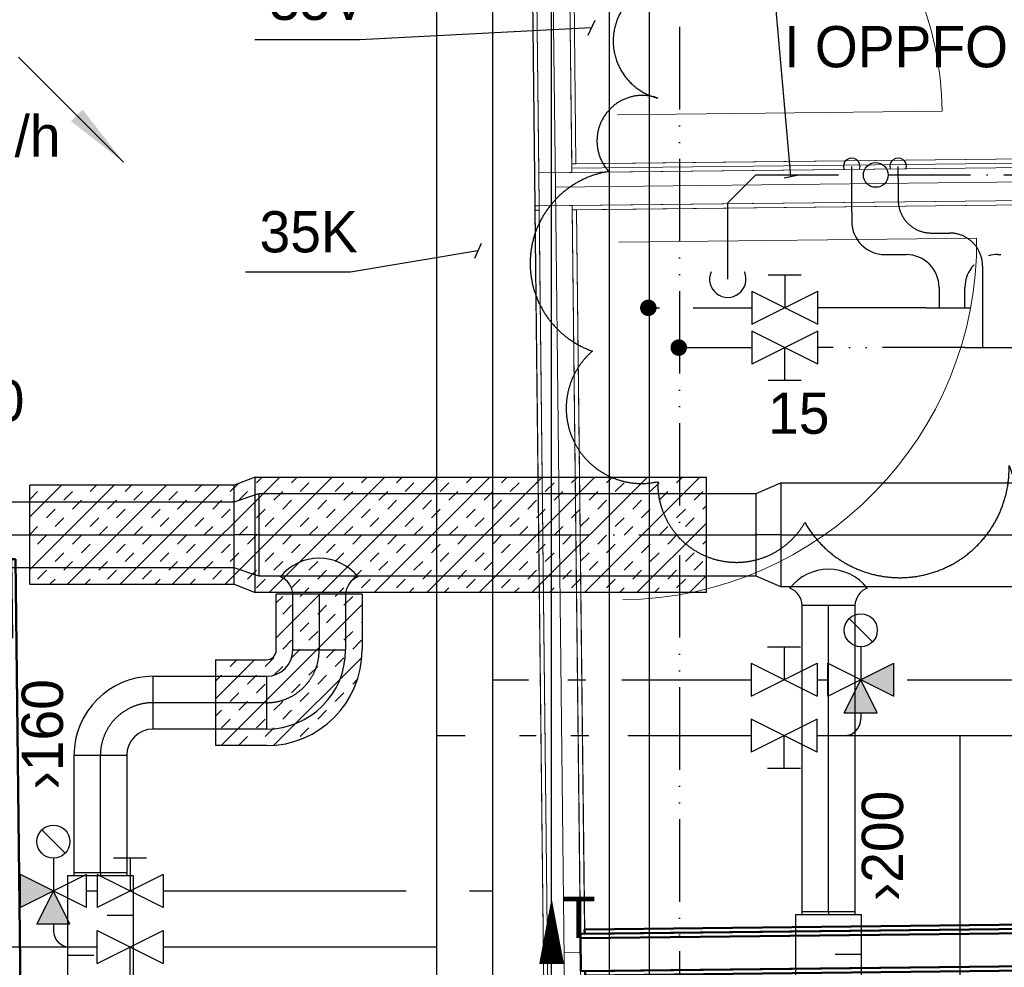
# Model space of a CAD drawing. Header units: millimetres. Extents: x 0 to 83478, y 0 to 53008.
# Tile 33 of 83: x 8670 to 11652, y 32950 to 35822. Entities that reach past the tile are written whole.
import ezdxf

# ---------------------------------------------------------------- set-up
doc = ezdxf.new("R2010")
doc.units = ezdxf.units.MM
doc.header["$LTSCALE"] = 50
doc.header["$MEASUREMENT"] = 0
doc.header["$PDMODE"] = 1
for name, pattern in [('2V-CENT', [23, 20, -1.5, 0, -1.5]), ('CENTRUMLINJE', [27, 20, -3, 1, -3]), ('V-KU', [2, 1, 1]), ('V-KV', [2, 1, 1]), ('V-SPV', [7, 5, -1, 0, -1]), ('V-V', [2, 1, 1]), ('V-VV', [8, 5, -1, 0, -1, 0, -1])]:
    doc.linetypes.add(name, pattern=pattern)
doc.layers.get('0').update_dxf_attribs({"linetype": 'CONTINUOUS'})
for name, color, linetype, lineweight in [('20602A200D001$0$A-DOOR', 31, 'CONTINUOUS', 13), ('20602A200D001$0$A-GENM', 13, 'CONTINUOUS', 9), ('20602A200D001$0$A-WALL', 7, 'CONTINUOUS', 13)]:
    doc.layers.add(name, color=color, linetype=linetype, lineweight=lineweight)
for name, color, linetype in [('V060-', 3, 'CONTINUOUS'), ('V061-', 1, 'CONTINUOUS'), ('V070-', 3, 'CONTINUOUS'), ('V071-', 1, 'CONTINUOUS'), ('V080-', 3, 'CONTINUOUS'), ('V081-', 1, 'CONTINUOUS'), ('V090-', 2, 'CONTINUOUS'), ('V091-', 1, 'CONTINUOUS'), ('V100-', 6, 'CONTINUOUS'), ('V101', 1, 'CONTINUOUS'), ('V101-', 1, 'CONTINUOUS'), ('V110', 1, 'CONTINUOUS'), ('V110-', 6, 'CONTINUOUS'), ('V111-', 1, 'CONTINUOUS'), ('V139', 7, 'CENTRUMLINJE')]:
    doc.layers.add(name, color=color, linetype=linetype)
doc.styles.add('FISO', font='fiso')
doc.styles.add('ISO', font='ISO')
doc.styles.add('SIMPLEX', font='SIMPLEX')

# ---------------------------------------------------------------- blocks, each defined once
blk = doc.blocks.new('CBOJ90_PB', base_point=(86107, 31352))
at = {"color": 0, "linetype": 'ByBlock'}
blk.add_arc((86106, 31353), 1, 270, 360, dxfattribs=at)
blk = doc.blocks.new('KBOJ90_PB', base_point=(86107, 31352))
at = {"color": 0, "linetype": 'ByBlock'}
for p, q in [((86106.5, 31353), (86107.5, 31353)), ((86106, 31352.5), (86106, 31351.5))]:
    blk.add_line(p, q, dxfattribs=at)
for radius in [1.5, 0.5]:
    blk.add_arc((86106, 31353), radius, 270, 360, dxfattribs=at)
blk = doc.blocks.new('3BOJ90_PB', base_point=(86107, 31352))
for p in [(86107, 31353), (86106, 31352)]:
    blk.add_point(p)
at = {"color": 1, "linetype": '2V-CENT'}
blk.add_blockref('CBOJ90_PB', (86107, 31352), dxfattribs=at)
at = {"color": 0, "linetype": 'ByBlock'}
blk.add_blockref('KBOJ90_PB', (86107, 31352), dxfattribs=at)
at = {"style": 'ISO', "flags": 3}
blk.add_attdef('0', (86107, 31352), '', height=1, dxfattribs=at)
blk = doc.blocks.new('LD_P')
for p, q in [((-0.5, 0.5), (-0.5, -0.5)), ((0.5, 0.5), (-0.5, 0.5)), ((0.5, -0.5), (0.5, 0.5)), ((-0.5, -0.5), (0.5, -0.5))]:
    blk.add_line(p, q)
at = {"color": 1}
for p, q in [((-0.3, 0.5), (-0.3, 0.1)), ((0.1, 0.5), (0.1, 0.1)), ((-0.1, -0.5), (-0.1, -0.1)), ((0.3, -0.5), (0.3, -0.1))]:
    blk.add_line(p, q, dxfattribs=at)
blk = doc.blocks.new('C3A', base_point=(16246, 22590.5))
at = {"color": 0, "linetype": 'ByBlock'}
blk.add_line((16247, 22590.5), (16246, 22590.5), dxfattribs=at)
blk = doc.blocks.new('K3A', base_point=(16246, 22590.5))
at = {"color": 0, "linetype": 'ByBlock'}
for p, q in [((16246, 22591), (16247, 22591)), ((16247, 22591), (16247, 22590)), ((16247, 22590), (16246, 22590))]:
    blk.add_line(p, q, dxfattribs=at)
blk = doc.blocks.new('33A', base_point=(16246, 22590.5))
blk.add_point((16247, 22590.5))
at = {"color": 0, "linetype": 'ByBlock'}
blk.add_blockref('K3A', (16246, 22590.5), dxfattribs=at)
at = {"color": 1, "linetype": '2V-CENT'}
blk.add_blockref('C3A', (16246, 22590.5), dxfattribs=at)
at = {"style": 'SIMPLEX', "flags": 3}
blk.add_attdef('0', (16246, 22590.5), '', height=1, dxfattribs=at)
blk = doc.blocks.new('V420', base_point=(455, 404.5))
blk.add_line((455, 404.5), (464, 404.5))
blk.add_solid([(455, 404.5), (459, 405), (459, 404)])
blk = doc.blocks.new('V421', base_point=(455.5, 404.5))
at = {"rotation": 180}
blk.add_blockref('V420', (464.5, 404.5), dxfattribs=at)
blk = doc.blocks.new('CCDIMF_315X250X75', base_point=(3095.5, 30301.1))
at = {"color": 0, "linetype": 'ByBlock'}
blk.add_line((3058, 30301.1), (3133, 30301.1), dxfattribs=at)
blk = doc.blocks.new('KCDIMF_315X250X75', base_point=(3095.5, 30301.1))
at = {"color": 0, "linetype": 'ByBlock'}
for p, q in [((3058, 30143.6), (3058, 30458.6)), ((3058, 30458.6), (3133, 30426.1)), ((3133, 30426.1), (3133, 30176.1)), ((3133, 30176.1), (3058, 30143.6))]:
    blk.add_line(p, q, dxfattribs=at)
blk = doc.blocks.new('3CDIMF_315X250X75', base_point=(3095.5, 30301.1))
for p in [(3058, 30301.1), (3133, 30301.1)]:
    blk.add_point(p)
at = {"color": 0, "linetype": 'ByBlock'}
blk.add_blockref('KCDIMF_315X250X75', (3095.5, 30301.1), dxfattribs=at)
at = {"color": 1, "linetype": '2V-CENT'}
blk.add_blockref('CCDIMF_315X250X75', (3095.5, 30301.1), dxfattribs=at)
at = {"style": 'SIMPLEX', "flags": 3}
blk.add_attdef('0', (3095.5, 30301.1), '', height=1, dxfattribs=at)
blk = doc.blocks.new('CCDIMF_250X200X75', base_point=(3095.5, 30301.1))
at = {"color": 0, "linetype": 'ByBlock'}
blk.add_line((3058, 30301.1), (3133, 30301.1), dxfattribs=at)
blk = doc.blocks.new('KCDIMF_250X200X75', base_point=(3095.5, 30301.1))
at = {"color": 0, "linetype": 'ByBlock'}
for p, q in [((3058, 30176.1), (3058, 30426.1)), ((3058, 30426.1), (3133, 30401.1)), ((3133, 30401.1), (3133, 30201.1)), ((3133, 30201.1), (3058, 30176.1))]:
    blk.add_line(p, q, dxfattribs=at)
blk = doc.blocks.new('3CDIMF_250X200X75', base_point=(3095.5, 30301.1))
for p in [(3058, 30301.1), (3133, 30301.1)]:
    blk.add_point(p)
at = {"color": 0, "linetype": 'ByBlock'}
blk.add_blockref('KCDIMF_250X200X75', (3095.5, 30301.1), dxfattribs=at)
at = {"color": 1, "linetype": '2V-CENT'}
blk.add_blockref('CCDIMF_250X200X75', (3095.5, 30301.1), dxfattribs=at)
at = {"style": 'SIMPLEX', "flags": 3}
blk.add_attdef('0', (3095.5, 30301.1), '', height=1, dxfattribs=at)
blk = doc.blocks.new('VF')
at = {"color": 0, "const_width": 0.5}
blk.add_lwpolyline([(-0.25, 0, 1), (0.25, 0, 1)], format="xyb", close=True, dxfattribs=at)
blk = doc.blocks.new('R517')
at = {"color": 0}
for p, q in [((-1, 2), (1, 2)), ((0, 2), (0, 0)), ((-2, 1), (2, -1)), ((-2, -1), (2, 1)), ((-2, 1), (-2, -1)), ((2, -1), (2, 1))]:
    blk.add_line(p, q, dxfattribs=at)
blk = doc.blocks.new('*X123')
at = {"color": 0}
for p, q in [((9132.7, 34111.3), (9457.5, 34436)), ((9291.8, 34111.3), (9616.6, 34436)), ((9386.8, 34418.4), (9404.4, 34436)), ((9425.7, 34086), (9775.7, 34436)), ((9492.9, 34418.4), (9510.5, 34436)), ((9584.8, 34086), (9934.8, 34436)), ((9705, 34418.4), (9722.6, 34436)), ((9743.8, 34086), (10093.8, 34436)), ((9811.1, 34418.4), (9828.7, 34436)), ((9902.9, 34086), (10252.9, 34436)), ((10023.2, 34418.4), (10040.8, 34436)), ((10062, 34086), (10412, 34436)), ((10129.3, 34418.4), (10146.9, 34436)), ((10221.1, 34086), (10571.1, 34436)), ((10341.4, 34418.4), (10359, 34436)), ((10380.2, 34086), (10730.2, 34436)), ((10447.5, 34418.4), (10465.1, 34436)), ((10659.6, 34418.4), (10677.2, 34436)), ((8700.2, 34156.1), (8955.4, 34411.3)), ((8700.2, 34315.2), (8796.3, 34411.3)), ((8700.2, 34368.2), (8723.9, 34391.9)), ((8803.5, 34365.4), (8830, 34391.9)), ((8814.5, 34111.3), (9114.5, 34411.3)), ((8883, 34391.9), (8902.4, 34411.3)), ((8973.6, 34111.3), (9273.6, 34411.3)), ((8989.1, 34391.9), (9008.5, 34411.3)), ((9015.6, 34365.4), (9042.1, 34391.9)), ((9121.7, 34365.4), (9148.2, 34391.9)), ((9201.2, 34391.9), (9220.6, 34411.3)), ((9307.3, 34391.9), (9331.1, 34415.7)), ((9333.8, 34365.4), (9360.3, 34391.9)), ((9439.9, 34365.4), (9466.4, 34391.9)), ((9519.4, 34391.9), (9545.9, 34418.4)), ((9625.5, 34391.9), (9652, 34418.4)), ((9652, 34365.4), (9678.5, 34391.9)), ((9758.1, 34365.4), (9784.6, 34391.9)), ((9837.6, 34391.9), (9864.1, 34418.4)), ((9943.7, 34391.9), (9970.2, 34418.4)), ((9970.2, 34365.4), (9996.7, 34391.9)), ((10076.3, 34365.4), (10102.8, 34391.9)), ((10155.8, 34391.9), (10182.3, 34418.4)), ((10261.9, 34391.9), (10288.4, 34418.4)), ((10288.4, 34365.4), (10314.9, 34391.9)), ((10394.5, 34365.4), (10421, 34391.9)), ((10474, 34391.9), (10500.5, 34418.4)), ((10580.1, 34391.9), (10606.6, 34418.4)), ((10606.6, 34365.4), (10633.1, 34391.9)), ((10712.7, 34365.4), (10739.2, 34391.9)), ((8830, 34338.9), (8856.5, 34365.4)), ((8936.1, 34338.9), (8962.6, 34365.4)), ((9148.2, 34338.9), (9174.7, 34365.4)), ((9254.3, 34338.9), (9280.8, 34365.4)), ((9466.4, 34338.9), (9492.9, 34365.4)), ((9572.5, 34338.9), (9599, 34365.4)), ((9784.6, 34338.9), (9811.1, 34365.4)), ((9890.7, 34338.9), (9917.2, 34365.4)), ((10102.8, 34338.9), (10129.3, 34365.4)), ((10208.9, 34338.9), (10235.4, 34365.4)), ((10421, 34338.9), (10447.5, 34365.4)), ((10527.1, 34338.9), (10553.6, 34365.4)), ((8750.4, 34312.4), (8777, 34338.9)), ((8962.6, 34312.4), (8989.1, 34338.9)), ((9068.6, 34312.4), (9095.2, 34338.9)), ((9280.8, 34312.4), (9307.3, 34338.9)), ((9386.8, 34312.4), (9413.4, 34338.9)), ((9599, 34312.4), (9625.5, 34338.9)), ((9705, 34312.4), (9731.6, 34338.9)), ((9917.2, 34312.4), (9943.7, 34338.9)), ((10023.2, 34312.4), (10049.8, 34338.9)), ((10235.4, 34312.4), (10261.9, 34338.9)), ((10341.4, 34312.4), (10368, 34338.9)), ((10553.6, 34312.4), (10580.1, 34338.9)), ((10659.6, 34312.4), (10686.2, 34338.9)), ((10739.2, 34338.9), (10749.8, 34349.5)), ((8777, 34285.8), (8803.5, 34312.4)), ((8883, 34285.8), (8909.5, 34312.4)), ((9095.2, 34285.8), (9121.7, 34312.4)), ((9201.2, 34285.8), (9227.7, 34312.4)), ((9413.4, 34285.8), (9439.9, 34312.4)), ((9519.4, 34285.8), (9545.9, 34312.4)), ((9731.6, 34285.8), (9758.1, 34312.4)), ((9837.6, 34285.8), (9864.1, 34312.4)), ((10049.8, 34285.8), (10076.3, 34312.4)), ((10155.8, 34285.8), (10182.3, 34312.4)), ((10368, 34285.8), (10394.5, 34312.4)), ((10474, 34285.8), (10500.5, 34312.4)), ((10686.2, 34285.8), (10712.7, 34312.4)), ((8700.2, 34262.1), (8723.9, 34285.8)), ((8909.5, 34259.3), (8936.1, 34285.8)), ((9015.6, 34259.3), (9042.1, 34285.8)), ((9227.7, 34259.3), (9254.3, 34285.8)), ((9333.8, 34259.3), (9360.3, 34285.8)), ((9545.9, 34259.3), (9572.5, 34285.8)), ((9652, 34259.3), (9678.5, 34285.8)), ((9864.1, 34259.3), (9890.7, 34285.8)), ((9970.2, 34259.3), (9996.7, 34285.8)), ((10182.3, 34259.3), (10208.9, 34285.8)), ((10288.4, 34259.3), (10314.9, 34285.8)), ((10500.5, 34259.3), (10527.1, 34285.8)), ((10539.3, 34086), (10749.8, 34296.4)), ((10606.6, 34259.3), (10633.1, 34285.8)), ((8723.9, 34232.8), (8750.4, 34259.3)), ((8830, 34232.8), (8856.5, 34259.3)), ((9042.1, 34232.8), (9068.6, 34259.3)), ((9148.2, 34232.8), (9174.7, 34259.3)), ((9360.3, 34232.8), (9386.8, 34259.3)), ((9466.4, 34232.8), (9492.9, 34259.3)), ((9678.5, 34232.8), (9705, 34259.3)), ((9784.6, 34232.8), (9811.1, 34259.3)), ((9996.7, 34232.8), (10023.2, 34259.3)), ((10102.8, 34232.8), (10129.3, 34259.3)), ((10314.9, 34232.8), (10341.4, 34259.3)), ((10421, 34232.8), (10447.5, 34259.3)), ((10633.1, 34232.8), (10659.6, 34259.3)), ((10739.2, 34232.8), (10749.8, 34243.4)), ((8856.5, 34206.3), (8883, 34232.8)), ((8962.6, 34206.3), (8989.1, 34232.8)), ((9174.7, 34206.3), (9201.2, 34232.8)), ((9280.8, 34206.3), (9307.3, 34232.8)), ((9492.9, 34206.3), (9519.4, 34232.8)), ((9599, 34206.3), (9625.5, 34232.8)), ((9811.1, 34206.3), (9837.6, 34232.8)), ((9917.2, 34206.3), (9943.7, 34232.8)), ((10129.3, 34206.3), (10155.8, 34232.8)), ((10235.4, 34206.3), (10261.9, 34232.8)), ((10447.5, 34206.3), (10474, 34232.8)), ((10553.6, 34206.3), (10580.1, 34232.8)), ((8777, 34179.8), (8803.5, 34206.3)), ((8989.1, 34179.8), (9015.6, 34206.3)), ((9095.2, 34179.8), (9121.7, 34206.3)), ((9307.3, 34179.8), (9333.8, 34206.3)), ((9413.4, 34179.8), (9439.9, 34206.3)), ((9625.5, 34179.8), (9652, 34206.3)), ((9731.6, 34179.8), (9758.1, 34206.3)), ((9943.7, 34179.8), (9970.2, 34206.3)), ((10049.8, 34179.8), (10076.3, 34206.3)), ((10261.9, 34179.8), (10288.4, 34206.3)), ((10368, 34179.8), (10394.5, 34206.3)), ((10580.1, 34179.8), (10606.6, 34206.3)), ((10686.2, 34179.8), (10712.7, 34206.3)), ((8723.9, 34126.7), (8750.4, 34153.3)), ((8803.5, 34153.3), (8830, 34179.8)), ((8909.5, 34153.3), (8936.1, 34179.8)), ((8936.1, 34126.7), (8962.6, 34153.3)), ((9042.1, 34126.7), (9068.6, 34153.3)), ((9121.7, 34153.3), (9148.2, 34179.8)), ((9227.7, 34153.3), (9254.3, 34179.8)), ((9254.3, 34126.7), (9280.8, 34153.3)), ((9360.3, 34126.7), (9386.8, 34153.3)), ((9439.9, 34153.3), (9466.4, 34179.8)), ((9545.9, 34153.3), (9572.5, 34179.8)), ((9572.5, 34126.7), (9599, 34153.3)), ((9678.5, 34126.7), (9705, 34153.3)), ((9758.1, 34153.3), (9784.6, 34179.8)), ((9864.1, 34153.3), (9890.7, 34179.8)), ((9890.7, 34126.7), (9917.2, 34153.3)), ((9996.7, 34126.7), (10023.2, 34153.3)), ((10076.3, 34153.3), (10102.8, 34179.8)), ((10182.3, 34153.3), (10208.9, 34179.8)), ((10208.9, 34126.7), (10235.4, 34153.3)), ((10314.9, 34126.7), (10341.4, 34153.3)), ((10394.5, 34153.3), (10421, 34179.8)), ((10500.5, 34153.3), (10527.1, 34179.8)), ((10527.1, 34126.7), (10553.6, 34153.3)), ((10633.1, 34126.7), (10659.6, 34153.3)), ((10712.7, 34153.3), (10739.2, 34179.8)), ((8761.5, 34111.3), (8777, 34126.7)), ((8867.6, 34111.3), (8883, 34126.7)), ((9079.7, 34111.3), (9095.2, 34126.7)), ((9185.8, 34111.3), (9201.2, 34126.7)), ((9386.8, 34100.2), (9413.4, 34126.7)), ((9492.9, 34100.2), (9519.4, 34126.7)), ((9705, 34100.2), (9731.6, 34126.7)), ((9811.1, 34100.2), (9837.6, 34126.7)), ((10023.2, 34100.2), (10049.8, 34126.7)), ((10129.3, 34100.2), (10155.8, 34126.7)), ((10341.4, 34100.2), (10368, 34126.7)), ((10447.5, 34100.2), (10474, 34126.7)), ((10659.6, 34100.2), (10686.2, 34126.7)), ((10698.4, 34086), (10749.8, 34137.3)), ((9531.7, 34086), (9545.9, 34100.2)), ((9637.8, 34086), (9652, 34100.2)), ((9849.9, 34086), (9864.1, 34100.2)), ((9956, 34086), (9970.2, 34100.2)), ((10168.1, 34086), (10182.3, 34100.2)), ((10274.2, 34086), (10288.4, 34100.2)), ((10486.3, 34086), (10500.5, 34100.2)), ((10592.4, 34086), (10606.6, 34100.2))]:
    blk.add_line(p, q, dxfattribs=at)
blk = doc.blocks.new('*X130')
at = {"color": 0}
for p, q in [((9447, 33948.2), (9579.4, 34080.7)), ((9447, 34054.3), (9466.4, 34073.7)), ((9519.4, 34073.7), (9526.4, 34080.7)), ((9625.5, 34073.7), (9632.5, 34080.7)), ((9652, 34047.2), (9678.5, 34073.7)), ((9279.8, 33622), (9707, 34049.2)), ((9466.4, 34020.7), (9492.9, 34047.2)), ((9572.5, 34020.7), (9599, 34047.2)), ((9599, 33994.2), (9625.5, 34020.7)), ((9519.4, 33967.6), (9545.9, 33994.2)), ((9705, 33994.2), (9707, 33996.1)), ((9545.9, 33941.1), (9572.5, 33967.6)), ((9652, 33941.1), (9678.5, 33967.6)), ((9466.4, 33914.6), (9492.9, 33941.1)), ((9492.9, 33888.1), (9519.4, 33914.6)), ((9599, 33888.1), (9625.5, 33914.6)), ((9678.5, 33914.6), (9705, 33941.1)), ((9413.4, 33861.6), (9439.9, 33888.1)), ((9439.8, 33622.9), (9706.1, 33889.2)), ((9625.5, 33861.6), (9652, 33888.1)), ((9262.8, 33764), (9380.8, 33882)), ((9307.3, 33861.6), (9327.7, 33882)), ((9439.9, 33835.1), (9466.4, 33861.6)), ((9545.9, 33835.1), (9572.5, 33861.6)), ((9262.8, 33817), (9280.8, 33835.1)), ((9360.3, 33808.5), (9386.8, 33835.1)), ((9572.5, 33808.5), (9599, 33835.1)), ((9386.8, 33782), (9413.4, 33808.5)), ((9492.9, 33782), (9519.4, 33808.5)), ((9678.5, 33808.5), (9693, 33823)), ((9307.3, 33755.5), (9333.8, 33782)), ((9519.4, 33755.5), (9545.9, 33782)), ((9625.5, 33755.5), (9652, 33782)), ((9333.8, 33729), (9360.3, 33755.5)), ((9439.9, 33729), (9466.4, 33755.5)), ((9262.8, 33711), (9280.8, 33729)), ((9466.4, 33702.5), (9492.9, 33729)), ((9572.5, 33702.5), (9599, 33729)), ((9280.8, 33676), (9307.3, 33702.5)), ((9386.8, 33676), (9413.4, 33702.5)), ((9413.4, 33649.4), (9439.9, 33676)), ((9519.4, 33649.4), (9545.9, 33676)), ((9333.8, 33622.9), (9360.3, 33649.4)), ((9385.9, 33622), (9386.8, 33622.9))]:
    blk.add_line(p, q, dxfattribs=at)
blk = doc.blocks.new('VUN')
at = {"color": 0}
blk.add_circle((0, 0), 0.5, dxfattribs=at)
blk = doc.blocks.new('20602A200D001$0$IV02_37dB 72113 - IV02_37dB 2-290743-P02')
at = {"layer": '20602A200D001$0$A-WALL'}
for p, q in [((27957.3, 33066.1), (30001.2, 33089.1)), ((25856.4, 33042.4), (27407.7, 33059.9))]:
    blk.add_line(p, q, dxfattribs=at)
blk = doc.blocks.new('20602A200D001$0$IV02_37dB 72113 - IV02_37dB-290736-P02')
at = {"layer": '20602A200D001$0$A-WALL'}
for p, q in [((30000.4, 33158.6), (27947, 33135.5)), ((27950.2, 33122.5), (30000.6, 33145.6)), ((27950.2, 33122.5), (30000.6, 33145.6)), ((30000.6, 33145.6), (27950.2, 33122.5)), ((30000.6, 33145.6), (27950.2, 33122.5)), ((30000.6, 33145.6), (27950.2, 33122.5)), ((27950.2, 33122.5), (30000.6, 33145.6)), ((30000.6, 33145.6), (30000.4, 33158.6)), ((30000.7, 33132.6), (30000.6, 33145.6)), ((27416.5, 33129.5), (25905.6, 33112.5)), ((25918.6, 33112.6), (25905.6, 33112.5)), ((25905.6, 33112.5), (25918.6, 33112.6)), ((25905.6, 33112.5), (25905.7, 33099.5)), ((25905.6, 33112.5), (25905.7, 33099.5)), ((25905.7, 33099.5), (25905.6, 33112.5)), ((25905.7, 33099.5), (27413.4, 33116.5)), ((25905.7, 33099.5), (27413.4, 33116.5)), ((27413.4, 33116.5), (25905.7, 33099.5)), ((27413.4, 33116.5), (25905.7, 33099.5)), ((27413.4, 33116.5), (25905.7, 33099.5)), ((25905.7, 33099.5), (27413.4, 33116.5)), ((27410.9, 33106), (27413.4, 33116.5)), ((27413.4, 33116.5), (27416.5, 33129.5)), ((27947, 33135.5), (27950.2, 33122.5)), ((27950.2, 33122.5), (27953.3, 33109.6)), ((27953.3, 33109.6), (30000.7, 33132.6)), ((27953.3, 33109.6), (30000.7, 33132.6)), ((30000.7, 33132.6), (27953.3, 33109.6)), ((30000.7, 33132.6), (27953.3, 33109.6)), ((30000.7, 33132.6), (27953.3, 33109.6)), ((27953.3, 33109.6), (30000.7, 33132.6)), ((27953.3, 33109.6), (27954.1, 33106)), ((30001.8, 33032.6), (30000.7, 33132.6)), ((25805.9, 33085.4), (27410.7, 33103.4)), ((27410.7, 33103.4), (25805.9, 33085.4)), ((27410.7, 33103.4), (25805.9, 33085.4)), ((25805.9, 33085.4), (25807, 32985.4)), ((25805.9, 33085.4), (25807, 32985.4)), ((25807, 32985.4), (25805.9, 33085.4)), ((25905.7, 33099.5), (25905.9, 33086.5)), ((25905.7, 33099.5), (25905.9, 33086.5)), ((25905.9, 33086.5), (25905.7, 33099.5)), ((25905.9, 33086.5), (27410.7, 33103.4)), ((25905.9, 33086.5), (27410.7, 33103.4)), ((27410.7, 33103.4), (25905.9, 33086.5)), ((27407.5, 33063), (27410.7, 33103.4)), ((27410.7, 33103.4), (27410.9, 33106)), ((27954.1, 33106), (27957.5, 33063)), ((27410.9, 33020), (27407.5, 33063)), ((27957.5, 33063), (27954.1, 33020)), ((27414.8, 33003.5), (27410.9, 33020)), ((27948.5, 32996.5), (30002, 33019.6)), ((27951.6, 33009.5), (30001.8, 33032.6)), ((27951.6, 33009.5), (30001.8, 33032.6)), ((30001.8, 33032.6), (27951.6, 33009.5)), ((30001.8, 33032.6), (27951.6, 33009.5)), ((30001.8, 33032.6), (27951.6, 33009.5)), ((27951.6, 33009.5), (30001.8, 33032.6)), ((27954.1, 33020), (27951.6, 33009.5)), ((30002, 33019.6), (30001.8, 33032.6)), ((25807, 32985.4), (27414.8, 33003.5)), ((25807, 32985.4), (27414.8, 33003.5)), ((27414.8, 33003.5), (25807, 32985.4)), ((25907, 32986.5), (27414.8, 33003.5)), ((27414.8, 33003.5), (25907, 32986.5)), ((27414.8, 33003.5), (25907, 32986.5)), ((25907.1, 32973.5), (27418, 32990.5)), ((27418, 32990.5), (27414.8, 33003.5)), ((27951.6, 33009.5), (27948.5, 32996.5)), ((25807, 32985.4), (25794, 32985.2)), ((25794.8, 32985.2), (25794, 32985.2)), ((25794, 32985.2), (25794.2, 32972.2)), ((25794, 32985.2), (25794.2, 32972.2)), ((25794.2, 32972.2), (25794, 32985.2)), ((25794, 32985.2), (25794.8, 32985.2)), ((25794.2, 32972.2), (25807.2, 32972.4)), ((25794.2, 32972.2), (25794.9, 32972.2)), ((25794.9, 32972.2), (25794.2, 32972.2)), ((25794.8, 32985.2), (25807, 32985.4)), ((25807, 32985.4), (25794.8, 32985.2)), ((25794.8, 32985.2), (25794.9, 32972.2)), ((25794.9, 32972.2), (25794.8, 32985.2)), ((25794.9, 32972.2), (25807.2, 32972.4)), ((25807.2, 32972.4), (25794.9, 32972.2)), ((25807.2, 32972.4), (25807, 32985.4)), ((25807.2, 32972.4), (25807, 32985.4)), ((25807, 32985.4), (25807.2, 32972.4)), ((25907, 32986.5), (25907.1, 32973.5)), ((25907, 32986.5), (25907.1, 32973.5)), ((25907.1, 32973.5), (25907, 32986.5)), ((25907.1, 32973.5), (25920.1, 32973.7)), ((25920.1, 32973.7), (25907.1, 32973.5))]:
    blk.add_line(p, q, dxfattribs=at)
blk = doc.blocks.new('20602A200D001$0$IV02_37dB 72113 - IV02_37dB 72113-290740-P02')
for name in ['20602A200D001$0$IV02_37dB 72113 - IV02_37dB-290736-P02', '20602A200D001$0$IV02_37dB 72113 - IV02_37dB 2-290743-P02']:
    blk.add_blockref(name, (0, 0))
blk = doc.blocks.new('20602A200D001$0$IV02_37dB 72538 - IV02_37dB 2-290752-P02')
at = {"layer": '20602A200D001$0$A-WALL'}
blk.add_line((25882.5, 30722.3), (25932.5, 30722.8), dxfattribs=at)
blk = doc.blocks.new('20602A200D001$0$IV02_37dB 72538 - IV02_37dB 72538-290749-P02')
at = {"layer": '20602A200D001$0$A-WALL', "lineweight": 50}
for p, q in [((30026.7, 30825.5), (25931.9, 30779.3)), ((30026.8, 30812.5), (25932, 30766.3)), ((25932, 30766.3), (30026.8, 30812.5)), ((30026.5, 30838.5), (25944.7, 30792.5)), ((25944.9, 30779.5), (30026.7, 30825.5)), ((30026.7, 30825.5), (30026.5, 30838.5)), ((30026.8, 30812.5), (30026.7, 30825.5)), ((30028, 30712.5), (30026.8, 30812.5)), ((25944.7, 30792.5), (25944.9, 30779.5)), ((25931.9, 30779.3), (25932, 30766.3)), ((25932, 30766.3), (25933.1, 30666.4)), ((25933.1, 30666.4), (30028, 30712.5)), ((30028, 30712.5), (25946.1, 30666.5)), ((25946.3, 30653.5), (30028.1, 30699.5)), ((30028.1, 30699.5), (30028, 30712.5)), ((25946.1, 30666.5), (25946.3, 30653.5))]:
    blk.add_line(p, q, dxfattribs=at)
blk.add_blockref('20602A200D001$0$IV02_37dB 72538 - IV02_37dB 2-290752-P02', (0, 0))
blk = doc.blocks.new('20602A200D001$0$IV01_34dB - IV01_34dB 2-290798-P02')
at = {"layer": '20602A200D001$0$A-WALL'}
blk.add_line((24160.5, 31675.5), (24158.5, 31851.5), dxfattribs=at)
blk = doc.blocks.new('20602A200D001$0$IV01_34dB - IV01_34dB-290791-P02')
at = {"layer": '20602A200D001$0$A-WALL', "lineweight": 50}
for p, q in [((24220.8, 31915.2), (24207.8, 31915)), ((24207.8, 31915), (24210.4, 31676)), ((24251.1, 29216.9), (24220.8, 31915.2)), ((24109.2, 31787.9), (24096.2, 31787.8)), ((24096.2, 31787.8), (24116.4, 29988.9)), ((24110.5, 31674.9), (24109.2, 31787.9)), ((24210.4, 31676), (24110.5, 31674.9)), ((24116.4, 29988.9), (24129.4, 29989)), ((24129.4, 29989), (24130.9, 29863)), ((24130.9, 29863), (24117.9, 29862.9)), ((24117.9, 29862.9), (24125.1, 29215.5)), ((24125.1, 29215.5), (24138.1, 29215.6)), ((24138.1, 29215.6), (24238.1, 29216.8)), ((24238.1, 29216.8), (24251.1, 29216.9))]:
    blk.add_line(p, q, dxfattribs=at)
blk = doc.blocks.new('20602A200D001$0$IV01_34dB - IV01_34dB-290795-P02')
for name in ['20602A200D001$0$IV01_34dB - IV01_34dB-290791-P02', '20602A200D001$0$IV01_34dB - IV01_34dB 2-290798-P02']:
    blk.add_blockref(name, (0, 0))
blk = doc.blocks.new('20602A200D001$0$IV01_24dB - IV01_24dB 2-291169-P02')
at = {"layer": '20602A200D001$0$A-WALL'}
blk.add_line((25778.5, 39959.2), (25856.4, 33042.4), dxfattribs=at)
blk = doc.blocks.new('20602A200D001$0$IV01_24dB - IV01_24dB-291162-P02')
at = {"layer": '20602A200D001$0$A-WALL'}
for p, q in [((25676.3, 44588), (25805.9, 33085.4)), ((25776.3, 44589.1), (25905.9, 33086.5)), ((25805.9, 33085.4), (25728.5, 39958.6)), ((25728.5, 39958.6), (25805.9, 33085.4)), ((25728.5, 39958.6), (25807, 32985.4)), ((25728.5, 39958.6), (25807, 32985.4)), ((25721.7, 39401.7), (25794, 32985.2)), ((25794, 32985.2), (25721.7, 39401.7)), ((25723.2, 39401.8), (25794.8, 32985.2)), ((25794.8, 32985.2), (25723.2, 39401.8)), ((25727.1, 38924.8), (25794, 32985.2)), ((25740.1, 38925), (25807, 32985.4)), ((25905.6, 33112.5), (25880.8, 35316.4)), ((25880.8, 35316.4), (25905.6, 33112.5)), ((25880.8, 35316.4), (25905.6, 33112.5)), ((25880.8, 35316.4), (25905.9, 33086.5)), ((25880.8, 35316.4), (25905.9, 33086.5)), ((25893.8, 35316.5), (25918.6, 33112.6)), ((25905.6, 33112.5), (25918.6, 33112.6)), ((25905.6, 33112.5), (25918.6, 33112.6)), ((25918.6, 33112.6), (25905.6, 33112.5)), ((25805.9, 33085.4), (25905.9, 33086.5)), ((25805.9, 33085.4), (25905.9, 33086.5)), ((25905.9, 33086.5), (25805.9, 33085.4)), ((25794, 32985.2), (25807, 32985.4)), ((25794, 32985.2), (25794.8, 32985.2)), ((25794.8, 32985.2), (25794, 32985.2)), ((25794.8, 32985.2), (25807, 32985.4)), ((25807, 32985.4), (25794.8, 32985.2))]:
    blk.add_line(p, q, dxfattribs=at)
blk = doc.blocks.new('20602A200D001$0$IV01_24dB - IV01_24dB-291166-P02')
for name in ['20602A200D001$0$IV01_24dB - IV01_24dB-291162-P02', '20602A200D001$0$IV01_24dB - IV01_24dB 2-291169-P02']:
    blk.add_blockref(name, (0, 0))
blk = doc.blocks.new('20602A200D001$0$IV01_34dB 350248 - IV01_34dB 2-303035-P02')
at = {"layer": '20602A200D001$0$A-WALL'}
blk.add_line((25856.4, 33042.4), (25941, 25522.7), dxfattribs=at)
blk = doc.blocks.new('20602A200D001$0$IV01_34dB 350248 - IV01_34dB-303028-P02')
at = {"layer": '20602A200D001$0$A-WALL'}
for p, q in [((25807.2, 32972.4), (25794.2, 32972.2)), ((25794.9, 32972.2), (25794.2, 32972.2)), ((25794.2, 32972.2), (25878.6, 25472)), ((25794.2, 32972.2), (25878.6, 25472)), ((25878.6, 25472), (25794.2, 32972.2)), ((25794.2, 32972.2), (25794.9, 32972.2)), ((25794.9, 32972.2), (25807.2, 32972.4)), ((25807.2, 32972.4), (25794.9, 32972.2)), ((25878.6, 25472), (25794.9, 32972.2)), ((25794.9, 32972.2), (25878.6, 25472)), ((25807, 32985.4), (25907, 32986.5)), ((25907, 32986.5), (25807, 32985.4)), ((25907, 32986.5), (25807, 32985.4)), ((25890.5, 25572.2), (25807, 32985.4)), ((25807, 32985.4), (25890.5, 25572.2)), ((25807, 32985.4), (25890.5, 25572.2)), ((25807.2, 32972.4), (25891.6, 25472.2)), ((25807.2, 32972.4), (25891.6, 25472.2)), ((25807.2, 32972.4), (25891.6, 25472.2)), ((25907, 32986.5), (25931.9, 30779.3)), ((25907, 32986.5), (25990.5, 25573.3)), ((25907, 32986.5), (25931.9, 30779.3)), ((25907.1, 32973.5), (25920.1, 32973.7)), ((25920.1, 32973.7), (25907.1, 32973.5)), ((25920.1, 32973.7), (25907.1, 32973.5)), ((25931.9, 30779.3), (25907.1, 32973.5)), ((25907.1, 32973.5), (25931.9, 30779.3)), ((25907.1, 32973.5), (25931.9, 30779.3)), ((25920.1, 32973.7), (25944.9, 30779.5)), ((25931.9, 30779.3), (25944.9, 30779.5))]:
    blk.add_line(p, q, dxfattribs=at)
blk = doc.blocks.new('20602A200D001$0$IV01_34dB 350248 - IV01_34dB 350248-303032-P02')
for name in ['20602A200D001$0$IV01_34dB 350248 - IV01_34dB 2-303035-P02', '20602A200D001$0$IV01_34dB 350248 - IV01_34dB-303028-P02']:
    blk.add_blockref(name, (0, 0))
blk = doc.blocks.new('20602A200D001$0$Belegg 511322 - Belegg 511322-319702-P02')
at = {"layer": '20602A200D001$0$A-GENM'}
for p, q in [((30002, 33019.6), (27948.5, 32996.5)), ((27418, 32990.5), (25920.1, 32973.7)), ((25920.1, 32973.7), (25944.7, 30792.5))]:
    blk.add_line(p, q, dxfattribs=at)
blk = doc.blocks.new('20602A200D001$0$Belegg 511630 - Belegg 511630-319735-P02')
at = {"layer": '20602A200D001$0$A-GENM'}
for p, q in [((25893.9, 35303.5), (25918.6, 33112.6)), ((27947, 33135.5), (30000.4, 33158.6)), ((25918.6, 33112.6), (27416.5, 33129.5))]:
    blk.add_line(p, q, dxfattribs=at)
blk = doc.blocks.new('20602A200D001$0$Belegg 512291 - Belegg-319792-P02')
at = {"layer": '20602A200D001$0$A-GENM'}
for p, q in [((25878.9, 25446), (25723.2, 39401.8)), ((25723.2, 39401.8), (25878.9, 25446))]:
    blk.add_line(p, q, dxfattribs=at)
blk = doc.blocks.new('20602A200D001$0$Belegg 512291 - Belegg 512291-319796-P02')
blk.add_blockref('20602A200D001$0$Belegg 512291 - Belegg-319792-P02', (0, 0))
blk = doc.blocks.new('20602A200D001$0$DOOR 21 - DOOR 21-400305-P02')
at = {"layer": '20602A200D001$0$A-DOOR'}
blk.add_line((26043.9, 33261.6), (27027.8, 33272.6), dxfattribs=at)
blk.add_arc((26043.9, 33261.6), 984, 0.6452, 90.6452, dxfattribs=at)
blk = doc.blocks.new('20602A200D001$0$DOOR 76 - DOOR 76-403003-P02')
at = {"layer": '20602A200D001$0$A-DOOR'}
blk.add_line((26048.3, 32875.6), (27132.2, 32887.8), dxfattribs=at)
blk.add_arc((26048.3, 32875.6), 1084, 270.6452, 0.6452, dxfattribs=at)
blk = doc.blocks.new('20602A200D001')
at = {"layer": '20602A200D001$0$A-DOOR'}
for name in ['20602A200D001$0$DOOR 21 - DOOR 21-400305-P02', '20602A200D001$0$DOOR 76 - DOOR 76-403003-P02']:
    blk.add_blockref(name, (0, 0), dxfattribs=at)
at = {"layer": '20602A200D001$0$A-GENM'}
for name in ['20602A200D001$0$Belegg 512291 - Belegg 512291-319796-P02', '20602A200D001$0$Belegg 511630 - Belegg 511630-319735-P02', '20602A200D001$0$Belegg 511322 - Belegg 511322-319702-P02']:
    blk.add_blockref(name, (0, 0), dxfattribs=at)
at = {"layer": '20602A200D001$0$A-WALL'}
for name in ['20602A200D001$0$IV01_24dB - IV01_24dB-291166-P02', '20602A200D001$0$IV02_37dB 72113 - IV02_37dB 72113-290740-P02', '20602A200D001$0$IV01_34dB 350248 - IV01_34dB 350248-303032-P02', '20602A200D001$0$IV01_34dB - IV01_34dB-290795-P02', '20602A200D001$0$IV02_37dB 72538 - IV02_37dB 72538-290749-P02']:
    blk.add_blockref(name, (0, 0), dxfattribs=at)

msp = doc.modelspace()

# ---------------------------------------------------------------- linework, layer by layer
at = {"layer": 'V060-', "color": 1, "linetype": 'Continuous'}
for p, q in [((9383.47, 34436), (9319.75, 34411.29)), ((9383.47, 34436), (10749.79, 34436)), ((9383.47, 34086), (9383.47, 34436)), ((10749.79, 34086), (10749.79, 34436)), ((8700.21, 34111.29), (8700.21, 34411.29)), ((9319.75, 34411.29), (8700.21, 34411.29)), ((9319.75, 34111.29), (9319.75, 34411.29)), ((8700.21, 34111.29), (9319.75, 34111.29)), ((9319.75, 34111.29), (9383.47, 34086)), ((10749.79, 34086), (9383.47, 34086)), ((9447, 33912), (9447, 34080.67)), ((9707, 34080.67), (9707, 33912)), ((9262.76, 33882), (9417.45, 33882)), ((9262.76, 33882), (9262.76, 33622)), ((9417.45, 33622), (9262.76, 33622))]:
    msp.add_line(p, q, dxfattribs=at)
at = {"layer": 'V060-', "linetype": 'Continuous'}
for p, q in [((10975.92, 34418.5), (14134, 34418.5)), ((5876.61, 34361.26), (8905.79, 34361.26)), ((9394.92, 34386), (10900, 34386)), ((8905.79, 34361), (9319, 34361)), ((8905.79, 34161.26), (5876.61, 34161.26)), ((9319, 34161), (8905.79, 34161)), ((10900, 34136), (9394.92, 34136)), ((14134, 34103.5), (10975.92, 34103.5)), ((9497, 33912), (9497, 34080.67)), ((9657, 34080.67), (9657, 33912)), ((11040.1, 33119.26), (11040.1, 34046.77)), ((11200.1, 34046.77), (11200.1, 33119.26)), ((9497, 33912), (9657, 33912)), ((9074, 33832), (9417.45, 33832)), ((9417, 33832), (9417, 33672)), ((9417.45, 33672), (9074, 33672)), ((8834.75, 33237.13), (8834.75, 33592.93)), ((8994.75, 33592.93), (8994.75, 33237.13))]:
    msp.add_line(p, q, dxfattribs=at)
at = {"layer": 'V060-', "color": 1, "linetype": '2V-CENT'}
for p, q in [((5876.61, 34261.26), (8905.79, 34261.26)), ((8905.79, 34261), (9319, 34261)), ((9394.92, 34261), (10900, 34261)), ((10975.92, 34261), (14134, 34261)), ((9577, 34080.67), (9577, 33912)), ((11120.1, 33119.26), (11120.1, 34046.77)), ((9417.45, 33752), (9074, 33752)), ((8914.75, 33237.13), (8914.75, 33592.93))]:
    msp.add_line(p, q, dxfattribs=at)
at = {"layer": 'V060-', "color": 1}
msp.add_line((9707, 34080.67), (9447, 34080.67), dxfattribs=at)
at = {"layer": 'V060-'}
msp.add_line((11200.1, 34046.77), (11040.1, 34046.77), dxfattribs=at)
for centre, radius, start, end in [((9577, 34041.88), 148.44, 38.05462, 141.94538), ((11120.1, 34007.97), 148.44, 38.05462, 141.94538), ((9437.19, 34078.07), 59.87, 2.48987, 67.48134), ((9716.81, 34078.07), 59.87, 112.51866, 177.51013), ((10980.29, 34044.17), 59.87, 2.48987, 67.48134), ((11259.91, 34044.17), 59.87, 112.51866, 177.51013)]:
    msp.add_arc(centre, radius, start, end, dxfattribs=at)
at = {"layer": 'V060-', "color": 1, "linetype": '2V-CENT'}
msp.add_arc((9417, 33912), 160, 270, 360, dxfattribs=at)
at = {"layer": 'V060-', "linetype": 'Continuous'}
for radius in [240, 80]:
    msp.add_arc((9417, 33912), radius, 270, 360, dxfattribs=at)
at = {"layer": 'V060-', "color": 1, "linetype": 'Continuous'}
for radius in [30, 290]:
    msp.add_arc((9417, 33912), radius, 270, 360, dxfattribs=at)
at = {"layer": 'V080-', "linetype": 'V-KV'}
for p, q in [((10576.5, 48727.04), (10576.5, 22178.27)), ((11190.28, 35239.91), (11190.28, 35377.36)), ((11190.28, 35239.91), (11190.28, 35210.23)), ((11290.28, 35110.23), (11354.69, 35110.23)), ((11632.92, 35110.23), (11641.57, 35110.23)), ((11454.69, 35010.23), (11454.69, 34948.76)), ((11532.92, 34948.76), (11532.92, 35010.23)), ((10599.08, 34948.76), (10607.95, 34948.76)), ((10710, 34948.76), (10887.13, 34948.76)), ((11416.49, 34948.76), (11087.13, 34948.76))]:
    msp.add_line(p, q, dxfattribs=at)
at = {"layer": 'V080-', "linetype": 'V-VV'}
for p, q in [((10668.68, 48606.43), (10668.68, 24352.78)), ((11331.07, 35340.58), (11331.07, 35377.36)), ((11331.07, 35340.58), (11331.07, 35275.39)), ((11431.07, 35175.39), (11486.52, 35175.39)), ((11586.52, 35075.39), (11586.52, 34828.15)), ((10691.25, 34828.15), (10887.13, 34828.15)), ((11533.83, 34828.15), (11087.13, 34828.15))]:
    msp.add_line(p, q, dxfattribs=at)
at = {"layer": 'V080-', "color": 6, "linetype": 'V-VV'}
msp.add_line((11416.49, 34948.76), (11548.18, 34948.76), dxfattribs=at)
at = {"layer": 'V080-', "color": 6, "linetype": 'V-KV'}
msp.add_line((11533.83, 34828.15), (11688.97, 34828.15), dxfattribs=at)
at = {"layer": 'V080-', "color": 1}
for centre in [(11190.28, 35377.36), (11331.07, 35377.36)]:
    msp.add_arc(centre, 25, 340.21701, 559.78299, dxfattribs=at)
at = {"layer": 'V080-', "linetype": 'V-VV'}
for centre, start, end in [((11431.07, 35275.39), 180, 270), ((11486.52, 35075.39), 0, 90)]:
    msp.add_arc(centre, 100, start, end, dxfattribs=at)
at = {"layer": 'V080-', "linetype": 'V-KV'}
for centre, start, end in [((11290.28, 35210.23), 180, 270), ((11354.69, 35010.23), 0, 90), ((11632.92, 35010.23), 90, 106.55067), ((11632.92, 35010.23), 136.26399, 180)]:
    msp.add_arc(centre, 100, start, end, dxfattribs=at)
at = {"layer": 'V090-', "linetype": 'V-SPV'}
for p, q in [((10814.62, 35266.41), (10899.81, 35351.6)), ((10899.81, 35351.6), (11225.5, 35351.6)), ((11300.5, 35351.6), (11811.37, 35351.6)), ((10814.62, 35035.32), (10814.62, 35266.41))]:
    msp.add_line(p, q, dxfattribs=at)
at = {"layer": 'V090-', "color": 1}
msp.add_arc((10814.62, 35035.32), 55, 156.32484, 383.67516, dxfattribs=at)
at = {"layer": 'V091-'}
for p, q in [((11005.29, 35347.55), (10960.66, 35862.51)), ((10985.61, 35342.83), (11034.71, 35352.27))]:
    msp.add_line(p, q, dxfattribs=at)
at = {"layer": 'V100-', "linetype": 'V-V'}
for p, q in [((10281.08, 21921.6), (10281.08, 44458.11)), ((10456.08, 22096.6), (10456.08, 44288.81))]:
    msp.add_line(p, q, dxfattribs=at)
at = {"layer": 'V100-'}
msp.add_lwpolyline([(10280.98, 33160.44, 0, 75, 0), (10280.98, 32960.44, 75, 75, 0)], format="xyseb", dxfattribs=at)
at = {"layer": 'V101-'}
for p, q in [((10401.37, 35796.72), (9700.06, 35761.11)), ((10411.54, 35819.56), (10391.21, 35773.89)), ((9700.06, 35761.11), (9382.32, 35761.11))]:
    msp.add_line(p, q, dxfattribs=at)
at = {"layer": 'V110', "color": 1}
for p, q in [((11253.11, 33936.17), (11182.39, 34006.88)), ((10935.53, 33921.52), (11035.53, 33921.52)), ((10985.53, 33921.52), (10985.53, 33821.52)), ((11217.75, 33921.52), (11217.75, 33821.52)), ((10885.53, 33871.52), (10885.53, 33771.52)), ((10885.53, 33871.52), (11085.53, 33771.52)), ((10885.53, 33771.52), (11085.53, 33871.52)), ((11085.53, 33871.52), (11085.53, 33771.52)), ((11117.75, 33771.52), (11117.75, 33871.52)), ((11117.75, 33871.52), (11317.75, 33771.52)), ((11117.75, 33771.52), (11317.75, 33871.52)), ((11317.75, 33771.52), (11317.75, 33871.52)), ((11167.75, 33721.52), (11217.75, 33821.52)), ((11267.75, 33721.52), (11217.75, 33821.52)), ((11167.75, 33721.52), (11267.75, 33721.52)), ((10885.53, 33702.22), (10885.53, 33602.22)), ((11085.53, 33602.22), (10885.53, 33702.22)), ((11085.53, 33702.22), (10885.53, 33602.22)), ((11085.53, 33602.22), (11085.53, 33702.22)), ((10985.53, 33552.22), (10985.53, 33652.22)), ((11035.53, 33552.22), (10935.53, 33552.22)), ((8807.19, 33295.61), (8736.48, 33366.33)), ((8771.84, 33280.97), (8771.84, 33180.97)), ((9054.06, 33280.97), (8954.06, 33280.97)), ((9004.06, 33280.97), (9004.06, 33180.97)), ((8671.84, 33130.97), (8671.84, 33230.97)), ((8871.84, 33230.97), (8671.84, 33130.97)), ((8871.84, 33130.97), (8671.84, 33230.97)), ((8871.84, 33130.97), (8871.84, 33230.97)), ((9104.06, 33230.97), (8904.06, 33130.97)), ((9104.06, 33130.97), (8904.06, 33230.97)), ((8904.06, 33230.97), (8904.06, 33130.97)), ((9104.06, 33230.97), (9104.06, 33130.97)), ((8721.84, 33080.97), (8771.84, 33180.97)), ((8821.84, 33080.97), (8771.84, 33180.97)), ((8821.84, 33080.97), (8721.84, 33080.97)), ((8904.06, 32961.67), (9104.06, 33061.67)), ((8904.06, 33061.67), (9104.06, 32961.67)), ((8904.06, 32961.67), (8904.06, 33061.67)), ((9104.06, 33061.67), (9104.06, 32961.67)), ((9004.06, 32911.67), (9004.06, 33011.67))]:
    msp.add_line(p, q, dxfattribs=at)
for centre in [(11217.75, 33971.52), (8771.84, 33330.97)]:
    msp.add_circle(centre, 50, dxfattribs=at)
at = {"layer": 'V110-', "linetype": 'V-V'}
for p, q in [((9933.63, 21609.94), (9933.63, 45312.39)), ((10102.93, 21779.24), (10102.93, 45143.09)), ((11217.75, 33721.52), (11217.75, 33702.22)), ((8771.84, 33080.97), (8771.84, 33061.67))]:
    msp.add_line(p, q, dxfattribs=at)
at = {"layer": 'V110-', "linetype": 'V-KU'}
for p, q in [((10102.93, 33821.52), (10210.99, 33821.52)), ((10329.7, 33821.52), (10384.49, 33821.52)), ((10494.06, 33821.52), (10885.53, 33821.52)), ((11085.53, 33821.52), (11117.75, 33821.52)), ((11358.41, 33821.52), (14096.57, 33821.52)), ((9933.63, 33652.22), (10019.23, 33652.22)), ((10183.6, 33652.22), (10233.82, 33652.22)), ((10338.83, 33652.22), (10393.62, 33652.22)), ((10512.32, 33652.22), (10885.53, 33652.22)), ((11085.53, 33652.22), (13927.27, 33652.22)), ((11517.87, 33652.22), (11517.87, 32808.22)), ((8904.06, 33180.97), (8871.84, 33180.97)), ((9840.72, 33180.97), (9104.06, 33180.97)), ((10102.93, 33180.97), (10032.43, 33180.97)), ((8904.06, 33011.67), (6062.32, 33011.67)), ((9933.63, 33011.67), (9104.06, 33011.67))]:
    msp.add_line(p, q, dxfattribs=at)
at = {"layer": 'V110-', "linetype": 'V-V'}
for centre, start, end in [((11167.75, 33702.22), 270, 360), ((8821.84, 33061.67), 180, 270)]:
    msp.add_arc(centre, 50, start, end, dxfattribs=at)
at = {"layer": 'V110-'}
for points in [[(11317.75, 33771.52), (11317.75, 33871.52), (11217.75, 33821.52)], [(11167.75, 33721.52), (11267.75, 33721.52), (11217.75, 33821.52)], [(8671.84, 33130.97), (8671.84, 33230.97), (8771.84, 33180.97)], [(8821.84, 33080.97), (8721.84, 33080.97), (8771.84, 33180.97)]]:
    msp.add_solid(points, dxfattribs=at)
at = {"layer": 'V111-'}
for p, q in [((10067.4, 35143.8), (10047.07, 35098.12)), ((10057.23, 35120.96), (9671.38, 35056.68)), ((9671.38, 35056.68), (9353.64, 35056.68))]:
    msp.add_line(p, q, dxfattribs=at)
at = {"layer": 'V139'}
msp.add_lwpolyline([(12236.02, 34496.03, 0.7807764), (12557.72, 34768.1, 0.7807764), (12631.96, 35040.17, 0.7807764), (12582.47, 35336.98, 0.7807764), (12483.49, 35584.32, 0.7807764), (12359.75, 35881.12, 0.7807764), (12186.53, 36103.73, 0.7807764), (11864.83, 36301.6, 0.7807764), (11518.38, 36375.8, 0.7807764), (11295.66, 36153.19, 0.7807764), (10899.72, 36128.46, 0.7807764), (10874.98, 36128.46, 0.7807764), (10602.77, 35930.59, 0.7807764), (10602.77, 35584.32, 0.7807764), (10454.29, 35361.71, 0.7807764), (10404.8, 34817.57, 0.7807764), (10602.77, 34421.83, 0.7807764), (11048.2, 34298.16, 0.7807764), (11666.86, 34471.3, 0.7807764), (12236.02, 34496.03)], format="xyb", close=True, dxfattribs=at)

# ---------------------------------------------------------------- block references
at = {"layer": 'V060-'}
msp.add_blockref('20602A200D001', (-15563.7, 2272.18), dxfattribs=at)
at = {"layer": 'V060-', "color": 1}
for name in ['*X123', '*X130']:
    msp.add_blockref(name, (0, 0), dxfattribs=at)
at = {"layer": 'V060-', "linetype": 'Continuous', "rotation": 180}
for name, p in [('3CDIMF_315X250X75', (10938, 34261)), ('3CDIMF_250X200X75', (9357, 34261))]:
    msp.add_blockref(name, p, dxfattribs=at)
at = {"layer": 'V060-', "linetype": 'Continuous', "yscale": 160}
for name, p, xscale, zscale, rotation in [('3BOJ90_PB', (8914, 33752), 160, 160, 180), ('33A', (8914.75, 33227.13), 10, 10, 90), ('33A', (11120.1, 33109.26), 10, 10, 90)]:
    msp.add_blockref(name, p, dxfattribs=dict(at, xscale=xscale, zscale=zscale, rotation=rotation))
at = {"layer": 'V060-', "xscale": 600, "yscale": 200, "zscale": 600, "rotation": 90}
for p in [(8914.75, 32927.13), (11120.1, 32809.26)]:
    msp.add_blockref('LD_P', p, dxfattribs=at)
at = {"layer": 'V070-', "xscale": -50, "yscale": 50, "zscale": 50, "rotation": 135}
msp.add_blockref('V421', (8665.73, 35708.78), dxfattribs=at)
at = {"layer": 'V080-', "color": 1, "xscale": 50, "yscale": 50, "zscale": 50}
msp.add_blockref('R517', (10987.13, 34948.76), dxfattribs=at)
at = {"layer": 'V080-', "xscale": 50, "yscale": 50, "zscale": 50}
for p in [(10574.08, 34948.76), (10666.25, 34828.15)]:
    msp.add_blockref('VF', p, dxfattribs=at)
at = {"layer": 'V080-', "color": 1, "xscale": 50, "yscale": 50, "zscale": 50, "rotation": 180}
msp.add_blockref('R517', (10987.13, 34828.15), dxfattribs=at)
at = {"layer": 'V090-', "color": 1, "xscale": 75, "yscale": 75, "zscale": 75}
msp.add_blockref('VUN', (11263, 35351.42), dxfattribs=at)

# ---------------------------------------------------------------- texts
at = {"layer": 'V061-', "color": 1, "style": 'FISO'}
for s, p in [('›160', (8800.71, 33488.93)), ('›200', (11345.64, 33150.73))]:
    msp.add_text(s, height=125, rotation=90, dxfattribs=at).set_placement(p)
at = {"layer": 'V071-', "color": 1, "style": 'FISO'}
for s, p in [('+240m3/h', (8045.44, 35406.34)), ('a -120', (8210.01, 34604.95))]:
    msp.add_text(s, height=125, dxfattribs=at).set_placement(p)
at = {"layer": 'V081-', "color": 1, "style": 'FISO'}
msp.add_text('15', height=125, dxfattribs=at).set_placement((10936.9, 34566.97))
at = {"layer": 'V091-', "color": 1, "style": 'FISO'}
msp.add_text('I OPPFORET GULV', height=125, dxfattribs=at).set_placement((10985.66, 35677.51))
at = {"layer": 'V101', "color": 1, "style": 'FISO'}
msp.add_text('T', height=125, dxfattribs=at).set_placement((10312.28, 33039.29))
at = {"layer": 'V101-', "color": 1, "style": 'FISO'}
msp.add_text('35V', height=125, dxfattribs=at).set_placement((9425.06, 35821.11))
at = {"layer": 'V111-', "color": 1, "style": 'FISO'}
msp.add_text('35K', height=125, dxfattribs=at).set_placement((9396.38, 35116.68))

doc.saveas('drawing.dxf')
